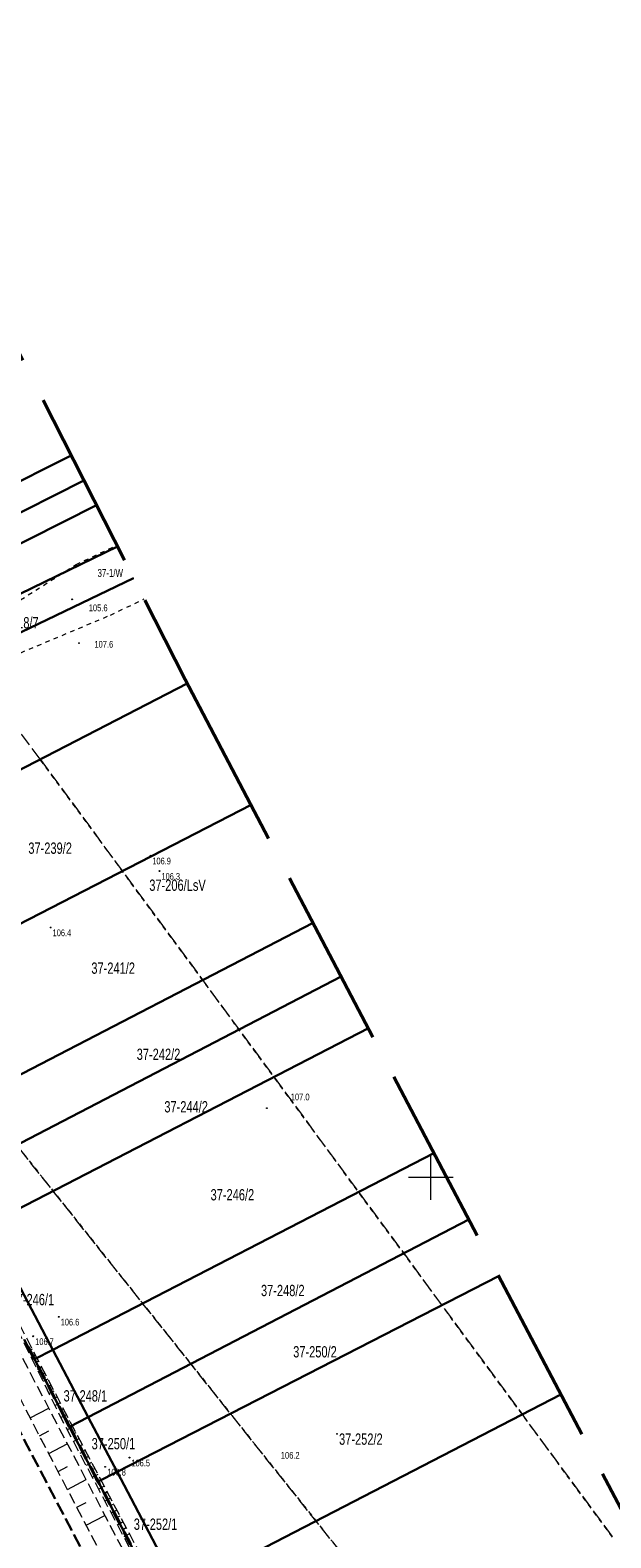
# Model space of a CAD drawing. Header units: metres. Extents: x 7529521 to 7531797, y 5723878 to 5728074.
# Tile 50 of 90: x 7530305 to 7530370, y 5726660 to 5726828. Entities that reach past the tile are written whole.
import ezdxf
from ezdxf.enums import TextEntityAlignment as Align

# ---------------------------------------------------------------- set-up
doc = ezdxf.new("R2010")
doc.units = ezdxf.units.M
for name, pattern in [('2_PTRW01', [1, 0.5, -0.5]), ('GAO', [2.5, 1.5, -1]), ('GDE', [0]), ('GUK', [2, 1.5, -0.5]), ('GUZ', [1, 0.5, -0.5]), ('L_0_05', [1.75, 1.25, -0.5]), ('L_0_06', [2, 1.5, -0.5]), ('L_0_09', [2.5, 2, -0.5])]:
    doc.linetypes.add(name, pattern=pattern)
doc.layers.get('0').update_dxf_attribs({"color": 252})
for name, color, linetype, lineweight in [('Dzialki', 80, 'GDE', 30), ('jezdnia', 252, 'L_0_06', 18), ('k', 252, 'Continuous', 18), ('Kontury', 252, 'GUK', 18), ('Numery_dzialek', 80, 'Continuous', 30), ('Numery_konturow', 252, 'Continuous', 13), ('Numery_uzytkow', 252, 'Continuous', 9), ('PTRW_L_0', 252, '2_PTRW01', 18), ('RTPW_T_0', 252, 'Continuous', 15), ('skarpa nieumocniona', 252, 'L_0_05', 18), ('Uzytki', 252, 'GUZ', 18), ('wysokosci_naturalne', 7, 'Continuous', 18)]:
    doc.layers.add(name, color=color, linetype=linetype, lineweight=lineweight)
doc.layers.add('EPGPO_L_0', color=7, linetype='GAO', lineweight=50, true_color=0x940094)
doc.layers.add('zakres', color=7, linetype='L_0_09', lineweight=50, true_color=0xff05ff)
doc.styles.get("Standard").update_dxf_attribs({"font": 'arial.ttf'})

# ---------------------------------------------------------------- blocks, each defined once
blk = doc.blocks.new('2_RTPW01')
at = {"linetype": 'Continuous'}
blk.add_circle((0, 0), 0.045, dxfattribs=at)
blk = doc.blocks.new('RTPW01')
at = {"linetype": 'Continuous', "lineweight": 13}
blk.add_hatch(color=0, dxfattribs=at).paths.add_polyline_path([(0, -0.09, 1), (0, 0.09, 1)])
at = {"color": 0, "linetype": 'Continuous', "lineweight": 13}
blk.add_circle((0, 0), 0.0906, dxfattribs=at)

msp = doc.modelspace()

# ---------------------------------------------------------------- linework, layer by layer
at = {"layer": 'Dzialki'}
for p, q in [((7530266.73, 5726758.74), (7530309.89, 5726780.44)), ((7530268.22, 5726755.96), (7530311.3, 5726777.66)), ((7530269.69, 5726753.18), (7530312.71, 5726774.89)), ((7530271.75, 5726749.28), (7530315.06, 5726770.28)), ((7530316.85, 5726766.76), (7530273.5, 5726745.96)), ((7530280.26, 5726733.12), (7530322.83, 5726755.02)), ((7530287.38, 5726719.6), (7530329.95, 5726741.49)), ((7530294.37, 5726706.34), (7530336.87, 5726728.34)), ((7530297.54, 5726700.33), (7530340.01, 5726722.37)), ((7530300.52, 5726694.67), (7530343.04, 5726716.61)), ((7530307.83, 5726680.79), (7530350.35, 5726702.71)), ((7530307.83, 5726680.79), (7530300.52, 5726694.67)), ((7530311.79, 5726673.28), (7530354.25, 5726695.29)), ((7530315.01, 5726667.18), (7530357.56, 5726689)), ((7530304.65, 5726681.94), (7530305.79, 5726679.74)), ((7530305.79, 5726679.74), (7530307.83, 5726680.79)), ((7530305.79, 5726679.74), (7530309.23, 5726673.14)), ((7530311.79, 5726673.28), (7530307.83, 5726680.79)), ((7530322.01, 5726653.88), (7530364.51, 5726675.8)), ((7530309.23, 5726673.14), (7530309.72, 5726672.2)), ((7530309.72, 5726672.2), (7530311.79, 5726673.28)), ((7530315.01, 5726667.18), (7530311.79, 5726673.28)), ((7530309.72, 5726672.2), (7530312.73, 5726666.42)), ((7530312.73, 5726666.42), (7530312.9, 5726666.1)), ((7530312.9, 5726666.1), (7530315.01, 5726667.18)), ((7530312.9, 5726666.1), (7530318.79, 5726654.69)), ((7530322.01, 5726653.88), (7530315.01, 5726667.18))]:
    msp.add_line(p, q, dxfattribs=at)
at = {"layer": 'EPGPO_L_0', "linetype": 'GAO'}
for p, q in [((7530305.79, 5726679.74), (7530304.65, 5726681.94)), ((7530309.23, 5726673.14), (7530305.79, 5726679.74)), ((7530309.72, 5726672.2), (7530309.23, 5726673.14)), ((7530312.73, 5726666.42), (7530309.72, 5726672.2)), ((7530312.9, 5726666.1), (7530312.73, 5726666.42)), ((7530318.79, 5726654.69), (7530312.9, 5726666.1))]:
    msp.add_line(p, q, dxfattribs=at)
at = {"layer": 'jezdnia', "color": 251, "lineweight": 30, "flags": 128}
msp.add_lwpolyline([(7530273.34, 5726731.2), (7530273.98, 5726729.71), (7530277.97, 5726721.55), (7530282.76, 5726712.3), (7530285.81, 5726706.62), (7530296.83, 5726685.61), (7530305.01, 5726670.05), (7530322.33, 5726637.17), (7530331.08, 5726620.54), (7530348.32, 5726587.94), (7530358.27, 5726568.99), (7530369.92, 5726547)], dxfattribs=at)
at = {"layer": 'k', "linetype": 'Continuous', "lineweight": 18, "flags": 128}
for points in [[(7530350, 5726697.5), (7530350, 5726702.5)], [(7530347.5, 5726700), (7530352.5, 5726700)]]:
    msp.add_lwpolyline(points, dxfattribs=at)
at = {"layer": 'Kontury'}
for p, q in [((7530271.75, 5726749.28), (7530315.06, 5726770.28)), ((7530316.85, 5726766.76), (7530298.17, 5726757.8)), ((7530306.43, 5726746.58), (7530298.17, 5726757.8)), ((7530280.26, 5726733.12), (7530306.43, 5726746.58)), ((7530306.43, 5726746.58), (7530370.27, 5726659.91)), ((7530356.2, 5726637.87), (7530280.26, 5726733.12)), ((7530304.65, 5726681.94), (7530305.79, 5726679.74)), ((7530305.79, 5726679.74), (7530309.23, 5726673.14)), ((7530309.23, 5726673.14), (7530309.72, 5726672.2)), ((7530309.72, 5726672.2), (7530312.73, 5726666.42)), ((7530312.73, 5726666.42), (7530312.9, 5726666.1)), ((7530312.9, 5726666.1), (7530318.79, 5726654.69))]:
    msp.add_line(p, q, dxfattribs=at)
at = {"layer": 'PTRW_L_0', "linetype": '2_PTRW01', "lineweight": 0}
for p, q in [((7530310.45, 5726768.29), (7530314.98, 5726770.43)), ((7530299.19, 5726761.14), (7530310.45, 5726768.29)), ((7530314.28, 5726762.65), (7530318.03, 5726764.45)), ((7530298.73, 5726756.14), (7530314.28, 5726762.65))]:
    msp.add_line(p, q, dxfattribs=at)
at = {"layer": 'skarpa nieumocniona', "color": 252, "lineweight": 18, "flags": 128}
for points in [[(7530280.13, 5726730.38), (7530290.8, 5726709.54), (7530301.96, 5726687.73), (7530309.66, 5726672.95), (7530327.44, 5726639.44), (7530335.44, 5726624.47), (7530353.08, 5726591.44), (7530362.53, 5726572.66), (7530374.91, 5726549.97), (7530361.89, 5726571.88), (7530352.2, 5726590.63), (7530334.93, 5726623.29), (7530326.84, 5726639.02), (7530309.08, 5726672.58), (7530301.71, 5726687.47), (7530290.28, 5726709.16), (7530279.12, 5726729.54), (7530274.45, 5726740.92), (7530275.13, 5726741.62)], [(7530371.44, 5726547.5), (7530359.58, 5726569.81), (7530349.42, 5726588.72), (7530332.29, 5726621.37), (7530323.72, 5726638.05), (7530306.54, 5726670.82), (7530298.56, 5726686.33), (7530287.26, 5726707.54), (7530276.57, 5726728.14), (7530270.87, 5726737.7), (7530273.75, 5726739.2), (7530278.81, 5726729.42), (7530289.35, 5726708.67), (7530300.86, 5726686.7), (7530308.6, 5726671.95), (7530326.04, 5726638.65), (7530334.52, 5726622.72), (7530351.53, 5726590.16), (7530361.22, 5726570.95), (7530373.62, 5726548.22)]]:
    msp.add_lwpolyline(points, close=True, dxfattribs=at)
at = {"layer": 'skarpa nieumocniona', "color": 252, "linetype": 'Continuous', "lineweight": 18, "flags": 128}
for points in [[(7530305.55, 5726680.84), (7530305.33, 5726680.73)], [(7530305.89, 5726680.18), (7530305.44, 5726679.94)], [(7530306.24, 5726679.51), (7530306.01, 5726679.39)], [(7530306.59, 5726678.85), (7530306.1, 5726678.6)], [(7530306.93, 5726678.18), (7530306.68, 5726678.05)], [(7530307.28, 5726677.52), (7530306.77, 5726677.25)], [(7530307.63, 5726676.85), (7530307.36, 5726676.72)], [(7530307.97, 5726676.19), (7530307.44, 5726675.91)], [(7530305.31, 5726673.21), (7530307.38, 5726674.28)], [(7530308.32, 5726675.52), (7530308.04, 5726675.38)], [(7530308.67, 5726674.86), (7530308.1, 5726674.56)], [(7530309.01, 5726674.19), (7530308.72, 5726674.04)], [(7530309.36, 5726673.53), (7530308.77, 5726673.22)], [(7530309.71, 5726672.86), (7530309.4, 5726672.7)], [(7530306.34, 5726671.21), (7530307.38, 5726671.75)], [(7530310.06, 5726672.2), (7530309.45, 5726671.88)], [(7530310.41, 5726671.54), (7530310.11, 5726671.38)], [(7530310.76, 5726670.87), (7530310.16, 5726670.55)], [(7530307.38, 5726669.22), (7530309.46, 5726670.31)], [(7530311.11, 5726670.21), (7530310.81, 5726670.05)], [(7530311.46, 5726669.55), (7530310.86, 5726669.23)], [(7530308.43, 5726667.22), (7530309.47, 5726667.77)], [(7530311.81, 5726668.89), (7530311.51, 5726668.73)], [(7530312.17, 5726668.22), (7530311.56, 5726667.9)], [(7530312.52, 5726667.56), (7530312.21, 5726667.4)], [(7530309.47, 5726665.23), (7530311.55, 5726666.32)], [(7530312.87, 5726666.9), (7530312.26, 5726666.58)], [(7530313.22, 5726666.24), (7530312.92, 5726666.07)], [(7530313.57, 5726665.57), (7530312.96, 5726665.25)], [(7530313.92, 5726664.91), (7530313.62, 5726664.75)], [(7530314.28, 5726664.25), (7530313.66, 5726663.92)], [(7530310.52, 5726663.24), (7530311.56, 5726663.78)], [(7530314.63, 5726663.59), (7530314.32, 5726663.42)], [(7530314.98, 5726662.92), (7530314.36, 5726662.6)], [(7530311.56, 5726661.24), (7530313.64, 5726662.33)], [(7530315.33, 5726662.26), (7530315.02, 5726662.1)], [(7530315.68, 5726661.6), (7530315.07, 5726661.27)], [(7530316.03, 5726660.94), (7530315.72, 5726660.77)], [(7530316.38, 5726660.27), (7530315.77, 5726659.95)]]:
    msp.add_lwpolyline(points, dxfattribs=at)
at = {"layer": 'Uzytki'}
for p, q in [((7530315.06, 5726770.28), (7530271.75, 5726749.28)), ((7530298.17, 5726757.8), (7530316.85, 5726766.76)), ((7530306.43, 5726746.58), (7530280.26, 5726733.12)), ((7530370.27, 5726659.91), (7530306.43, 5726746.58)), ((7530280.26, 5726733.12), (7530356.2, 5726637.87)), ((7530305.79, 5726679.74), (7530304.65, 5726681.94)), ((7530309.23, 5726673.14), (7530305.79, 5726679.74)), ((7530309.72, 5726672.2), (7530309.23, 5726673.14)), ((7530312.73, 5726666.42), (7530309.72, 5726672.2)), ((7530312.9, 5726666.1), (7530312.73, 5726666.42)), ((7530318.79, 5726654.69), (7530312.9, 5726666.1))]:
    msp.add_line(p, q, dxfattribs=at)
at = {"layer": 'wysokosci_naturalne', "color": 252}
for p in [(7530318.72, 5726735.84), (7530319.74, 5726734.13), (7530307.6, 5726727.84), (7530308.5, 5726684.46), (7530305.66, 5726682.29), (7530313.69, 5726667.74), (7530316.39, 5726668.77)]:
    msp.add_point(p, dxfattribs=at)
at = {"layer": 'zakres', "color": 210, "lineweight": 50, "ltscale": 10}
msp.add_lwpolyline([(7530261.4, 5726875.73), (7530322.6, 5726755.46), (7530396.21, 5726615.54), (7530480.85, 5726454.46), (7530531.36, 5726358.5), (7530617.8, 5726197.5), (7530696.38, 5726240.9), (7530727.02, 5726177.86), (7530650.3, 5726135.48), (7530686.14, 5726066.08), (7530934.48, 5725596.51)], dxfattribs=at)

# ---------------------------------------------------------------- block references
at = {"layer": 'RTPW_T_0'}
for p in [(7530309.99, 5726764.41), (7530310.76, 5726759.52), (7530331.72, 5726707.7), (7530339.54, 5726671.42)]:
    msp.add_blockref('2_RTPW01', p, dxfattribs=at)
at = {"layer": 'wysokosci_naturalne', "color": 252, "linetype": 'Continuous', "xscale": 0.5, "yscale": 0.5, "zscale": 0.5}
for p in [(7530318.72, 5726735.84), (7530319.74, 5726734.13), (7530307.6, 5726727.84), (7530308.5, 5726684.46), (7530305.66, 5726682.29), (7530313.69, 5726667.74), (7530316.39, 5726668.77)]:
    msp.add_blockref('RTPW01', p, dxfattribs=at)

# ---------------------------------------------------------------- texts
at = {"layer": 'Numery_dzialek', "width": 0.7}
for s, p in [('37-318/7', (7530301.4, 5726762.43)), ('37-239/2', (7530305.11, 5726737.31)), ('37-241/2', (7530312.14, 5726723.94)), ('37-242/2', (7530317.2, 5726714.34)), ('37-244/2', (7530320.28, 5726708.49)), ('37-246/2', (7530325.44, 5726698.69)), ('37-248/2', (7530331.06, 5726688.02)), ('37-246/1', (7530303.13, 5726687.01)), ('37-250/2', (7530334.65, 5726681.19)), ('37-248/1', (7530309.04, 5726676.28)), ('37-250/1', (7530312.17, 5726670.95)), ('37-252/2', (7530339.77, 5726671.46)), ('37-252/1', (7530316.87, 5726661.98))]:
    msp.add_text(s, height=1.26, dxfattribs=at).set_placement(p, align=Align.TOP_LEFT)
at = {"layer": 'Numery_konturow', "width": 0.7}
msp.add_text('37-206/LsV', height=1.26, dxfattribs=at).set_placement((7530324.9, 5726733.18), align=Align.TOP_RIGHT)
at = {"layer": 'Numery_uzytkow', "width": 0.7}
msp.add_text('37-1/W', height=0.9, dxfattribs=at).set_placement((7530312.83, 5726767.79), align=Align.TOP_LEFT)
at = {"layer": 'RTPW_T_0', "width": 0.7}
for s, p in [('105.6', (7530311.85, 5726763.08)), ('107.6', (7530312.48, 5726759.02)), ('107.0', (7530334.38, 5726708.58)), ('106.2', (7530333.27, 5726668.65))]:
    msp.add_text(s, height=0.75, dxfattribs=at).set_placement(p)
at = {"layer": 'wysokosci_naturalne', "color": 252, "lineweight": 15, "width": 0.66}
for s, p in [('106.9', (7530318.94, 5726734.87)), ('106.3', (7530319.96, 5726733.16)), ('106.4', (7530307.82, 5726726.87)), ('106.6', (7530308.72, 5726683.49)), ('106.7', (7530305.88, 5726681.32)), ('106.8', (7530313.92, 5726666.77)), ('106.5', (7530316.61, 5726667.79))]:
    msp.add_text(s, height=0.75, dxfattribs=at).set_placement(p)

doc.saveas('drawing.dxf')
